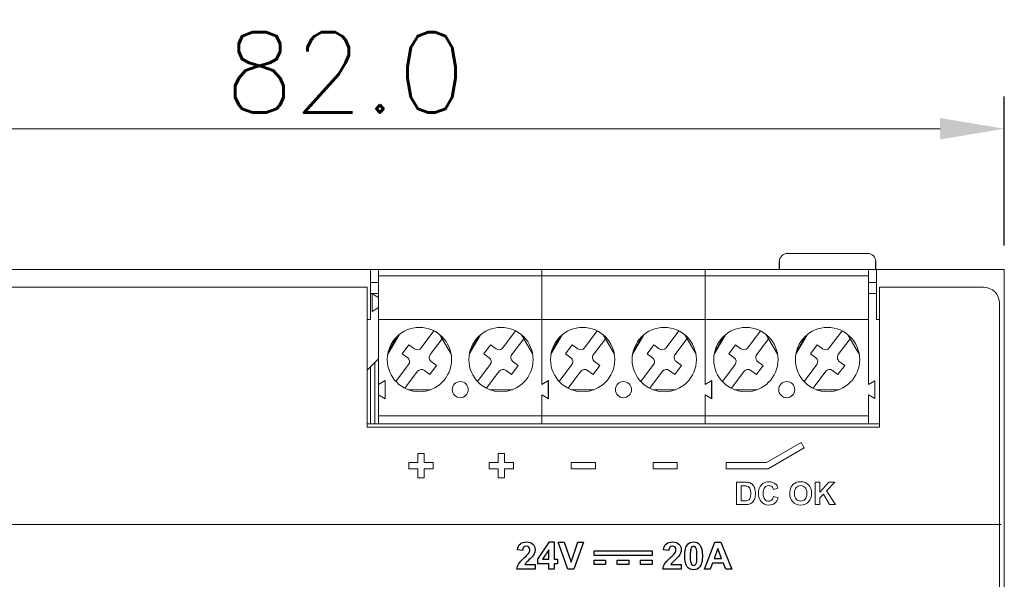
# Model space of a CAD drawing. Header units: millimetres. Extents: x 39 to 399, y 18 to 448.
# Tile 7 of 26: x 337 to 399, y 128 to 163. Entities that reach past the tile are written whole.
import ezdxf

# ---------------------------------------------------------------- set-up
doc = ezdxf.new("R2010")
doc.units = ezdxf.units.MM
doc.header["$LTSCALE"] = 2
doc.layers.get('0').update_dxf_attribs({"lineweight": 9})
doc.layers.get('Defpoints').update_dxf_attribs({"lineweight": 9})
doc.layers.add('02___PRT_ALL_AXES', color=7, linetype='Continuous')
doc.layers.add('Layer 1', color=7, linetype='Continuous')
doc.layers.add('Dimension', color=2, linetype='Continuous', lineweight=5)
doc.layers.add('Pantone Cool gray 10c', color=8, linetype='Continuous', lineweight=5)
doc.styles.add('ROMANS', font='romans')
doc.dimstyles.new('1', dxfattribs={"dimtxt": 3, "dimasz": 3, "dimexe": 2, "dimexo": 1.5, "dimgap": 1, "dimtad": 1, "dimdec": 1, "dimzin": 1, "dimdsep": 46, "dimtxsty": 'ROMANS', "dimcen": -0.8, "dimclrd": 2, "dimclre": 2, "dimclrt": 2, "dimadec": 0, "dimazin": 0, "dimtm": 1e-09, "dimtfac": 0.5, "dimtdec": 1, "dimtmove": 0, "dimatfit": 3, "dimfxl": 1, "dimlwd": -1, "dimarcsym": 0})

# ---------------------------------------------------------------- blocks, each defined once
blk = doc.blocks.new('*D666')
at = {"layer": 'Defpoints', "color": 0}
for p in [(316.55, 155.91), (316.55, 147.148), (398.55, 147.148)]:
    blk.add_point(p, dxfattribs=at)
at = {"layer": 'Dimension', "color": 2, "lineweight": -2}
for p, q in [((316.55, 148.648), (316.55, 157.91)), ((398.55, 148.648), (398.55, 157.91))]:
    blk.add_line(p, q, dxfattribs=at)
at = {"layer": 'Dimension', "color": 2}
blk.add_line((394.55, 155.91), (320.55, 155.91), dxfattribs=at)
for points in [[(320.55, 156.577), (320.55, 155.243), (316.55, 155.91)], [(394.55, 155.243), (394.55, 156.577), (398.55, 155.91)]]:
    blk.add_solid(points, dxfattribs=at)
at = {"layer": 'Dimension', "color": 2, "ltscale": 2, "insert": (357.55, 159.41), "char_height": 5, "attachment_point": 5, "style": 'ROMANS'}
blk.add_mtext('82.0', dxfattribs=at)

msp = doc.modelspace()

# ---------------------------------------------------------------- linework, layer by layer
at = {"color": 7, "linetype": 'Continuous'}
for p, q in [((385.05, 148.148), (390.05, 148.148)), ((359.61, 137.547), (359.61, 147.147)), ((390.09, 147.147), (359.61, 147.147)), ((369.77, 147.147), (369.77, 139.996)), ((379.93, 147.147), (379.93, 139.996)), ((390.09, 139.996), (390.09, 147.147)), ((390.09, 146.747), (359.61, 146.747)), ((358.91, 146.048), (317.85, 146.048)), ((358.91, 137.347), (358.91, 146.048)), ((359.61, 146.348), (359.11, 146.348)), ((390.59, 146.348), (390.09, 146.348)), ((390.79, 146.048), (390.79, 137.347)), ((397.25, 146.048), (390.79, 146.048)), ((359.61, 145.648), (359.11, 145.648)), ((359.21, 145.647), (359.21, 144.547)), ((359.61, 145.416), (359.21, 145.647)), ((390.59, 145.648), (390.09, 145.648)), ((359.21, 144.547), (359.61, 144.778)), ((398.25, 47.848), (398.25, 145.048)), ((359.61, 144.047), (390.09, 144.047)), ((360.177, 141.874), (360.881, 143.092)), ((360.21, 142.029), (360.757, 142.978)), ((362.261, 142.277), (363.054, 143.331)), ((363.563, 142.844), (362.821, 141.856)), ((363.42, 143.092), (364.124, 141.874)), ((365.257, 141.874), (365.961, 143.092)), ((365.29, 142.029), (365.837, 142.978)), ((367.341, 142.277), (368.134, 143.331)), ((368.643, 142.844), (367.901, 141.856)), ((368.5, 143.092), (369.204, 141.874)), ((370.337, 141.874), (371.041, 143.092)), ((370.37, 142.029), (370.917, 142.978)), ((372.421, 142.277), (373.214, 143.331)), ((373.723, 142.844), (372.981, 141.856)), ((373.58, 143.092), (374.284, 141.874)), ((375.417, 141.874), (376.121, 143.092)), ((375.45, 142.029), (375.997, 142.978)), ((377.501, 142.277), (378.294, 143.331)), ((378.803, 142.844), (378.061, 141.856)), ((378.66, 143.092), (379.364, 141.874)), ((380.497, 141.874), (381.201, 143.092)), ((380.53, 142.029), (381.077, 142.978)), ((382.581, 142.277), (383.374, 143.331)), ((383.883, 142.844), (383.141, 141.856)), ((383.74, 143.092), (384.444, 141.874)), ((385.577, 141.874), (386.281, 143.092)), ((385.61, 142.029), (386.157, 142.978)), ((387.661, 142.277), (388.454, 143.331)), ((388.963, 142.844), (388.221, 141.856)), ((388.82, 143.092), (389.524, 141.874)), ((361.081, 141.913), (361.501, 142.472)), ((361.501, 142.472), (361.841, 142.217)), ((366.161, 141.913), (366.581, 142.472)), ((366.581, 142.472), (366.921, 142.217)), ((371.241, 141.913), (371.661, 142.472)), ((371.661, 142.472), (372.001, 142.217)), ((376.321, 141.913), (376.741, 142.472)), ((376.741, 142.472), (377.081, 142.217)), ((381.401, 141.913), (381.821, 142.472)), ((381.821, 142.472), (382.161, 142.217)), ((386.481, 141.913), (386.901, 142.472)), ((386.901, 142.472), (387.241, 142.217)), ((359.61, 141.593), (358.91, 140.893)), ((361.421, 141.658), (361.081, 141.913)), ((366.501, 141.658), (366.161, 141.913)), ((371.581, 141.658), (371.241, 141.913)), ((376.661, 141.658), (376.321, 141.913)), ((381.741, 141.658), (381.401, 141.913)), ((386.821, 141.658), (386.481, 141.913)), ((359.1, 137.547), (359.1, 141.082)), ((359.374, 137.547), (359.374, 141.357)), ((360.691, 140.188), (361.48, 141.238)), ((363.22, 141.181), (362.8, 140.621)), ((362.88, 141.436), (363.22, 141.181)), ((365.771, 140.188), (366.56, 141.238)), ((368.3, 141.181), (367.88, 140.621)), ((367.96, 141.436), (368.3, 141.181)), ((370.851, 140.188), (371.64, 141.238)), ((373.38, 141.181), (372.96, 140.621)), ((373.04, 141.436), (373.38, 141.181)), ((375.931, 140.188), (376.72, 141.238)), ((378.46, 141.181), (378.04, 140.621)), ((378.12, 141.436), (378.46, 141.181)), ((381.011, 140.188), (381.8, 141.238)), ((383.54, 141.181), (383.12, 140.621)), ((383.2, 141.436), (383.54, 141.181)), ((386.091, 140.188), (386.88, 141.238)), ((388.62, 141.181), (388.2, 140.621)), ((388.28, 141.436), (388.62, 141.181)), ((362.04, 140.817), (361.247, 139.762)), ((362.8, 140.621), (362.46, 140.877)), ((367.12, 140.817), (366.327, 139.762)), ((367.88, 140.621), (367.54, 140.877)), ((372.2, 140.817), (371.407, 139.762)), ((372.96, 140.621), (372.62, 140.877)), ((377.28, 140.817), (376.487, 139.762)), ((378.04, 140.621), (377.7, 140.877)), ((382.36, 140.817), (381.567, 139.762)), ((383.12, 140.621), (382.78, 140.877)), ((387.44, 140.817), (386.647, 139.762)), ((388.2, 140.621), (387.86, 140.877)), ((359.61, 139.996), (360.03, 140.239)), ((360.03, 139.115), (360.03, 140.239)), ((369.77, 139.996), (370.19, 140.239)), ((370.17, 139.127), (370.17, 140.227)), ((370.19, 139.115), (370.19, 140.239)), ((379.93, 139.996), (380.35, 140.239)), ((380.33, 139.127), (380.33, 140.227)), ((380.35, 139.115), (380.35, 140.239)), ((390.49, 140.227), (390.09, 139.996)), ((390.49, 139.127), (390.49, 140.227)), ((360.03, 139.115), (359.61, 139.358)), ((361.447, 139.675), (362.854, 139.675)), ((366.527, 139.675), (367.934, 139.675)), ((369.77, 139.358), (369.77, 137.547)), ((370.19, 139.115), (369.77, 139.358)), ((371.607, 139.675), (373.014, 139.675)), ((376.687, 139.675), (378.094, 139.675)), ((379.93, 139.358), (379.93, 137.547)), ((380.35, 139.115), (379.93, 139.358)), ((381.767, 139.675), (383.174, 139.675)), ((386.847, 139.675), (388.254, 139.675)), ((390.09, 137.547), (390.09, 139.358)), ((390.09, 139.358), (390.49, 139.127)), ((390.09, 138.047), (359.61, 138.047)), ((390.79, 137.347), (358.91, 137.347))]:
    msp.add_line(p, q, dxfattribs=at)
at = {"color": 3, "linetype": 'Continuous'}
for p, q in [((316.55, 147.148), (359.61, 147.148)), ((359.11, 147.148), (359.11, 144.047)), ((390.09, 147.148), (398.55, 147.148)), ((390.59, 147.148), (390.59, 144.047)), ((398.55, 45.748), (398.55, 147.148)), ((359.11, 144.047), (358.91, 144.047)), ((390.79, 144.047), (390.59, 144.047)), ((390.79, 137.547), (358.91, 137.547))]:
    msp.add_line(p, q, dxfattribs=at)
at = {"color": 7, "linetype": 'Continuous'}
for centre, radius in [((362.15, 141.547), 2), ((367.23, 141.547), 2), ((372.31, 141.547), 2), ((377.39, 141.547), 2), ((382.47, 141.547), 2), ((387.55, 141.547), 2), ((364.69, 139.677), 0.5), ((374.85, 139.677), 0.5), ((385.01, 139.677), 0.5)]:
    msp.add_circle(centre, radius, dxfattribs=at)
for centre, radius, start, end in [((385.05, 147.648), 0.5, 90, 180), ((390.05, 147.648), 0.5, 0, 90), ((397.25, 145.048), 1, 0, 90), ((362.021, 142.457), 0.3, 233.07433, 323.07433), ((367.101, 142.457), 0.3, 233.07433, 323.07433), ((372.181, 142.457), 0.3, 233.07433, 323.07433), ((377.261, 142.457), 0.3, 233.07433, 323.07433), ((382.341, 142.457), 0.3, 233.07433, 323.07433), ((387.421, 142.457), 0.3, 233.07433, 323.07433), ((361.24, 141.418), 0.3, 323.07433, 53.07433), ((363.061, 141.676), 0.3, 143.07433, 233.07433), ((366.32, 141.418), 0.3, 323.07433, 53.07433), ((368.141, 141.676), 0.3, 143.07433, 233.07433), ((371.4, 141.418), 0.3, 323.07433, 53.07433), ((373.221, 141.676), 0.3, 143.07433, 233.07433), ((376.48, 141.418), 0.3, 323.07433, 53.07433), ((378.301, 141.676), 0.3, 143.07433, 233.07433), ((381.56, 141.418), 0.3, 323.07433, 53.07433), ((383.381, 141.676), 0.3, 143.07433, 233.07433), ((386.64, 141.418), 0.3, 323.07433, 53.07433), ((388.461, 141.676), 0.3, 143.07433, 233.07433), ((362.28, 140.637), 0.3, 53.07433, 143.07433), ((367.36, 140.637), 0.3, 53.07433, 143.07433), ((372.44, 140.637), 0.3, 53.07433, 143.07433), ((377.52, 140.637), 0.3, 53.07433, 143.07433), ((382.6, 140.637), 0.3, 53.07433, 143.07433), ((387.68, 140.637), 0.3, 53.07433, 143.07433)]:
    msp.add_arc(centre, radius, start, end, dxfattribs=at)
at = {"layer": '02___PRT_ALL_AXES', "color": 7, "linetype": 'Continuous'}
for p, q in [((384.55, 147.148), (384.55, 147.648)), ((390.55, 147.148), (390.55, 147.648))]:
    msp.add_line(p, q, dxfattribs=at)
at = {"layer": 'Layer 1', "color": 2, "lineweight": 0}
for p, q in [((362.062, 135.701), (362.437, 135.701)), ((362.062, 135.144), (362.062, 135.701)), ((362.437, 135.701), (362.437, 135.144)), ((367.061, 135.701), (367.436, 135.701)), ((367.061, 135.144), (367.061, 135.701)), ((367.436, 135.701), (367.436, 135.144)), ((361.5, 135.144), (362.062, 135.144)), ((361.5, 134.759), (361.5, 135.144)), ((362.437, 135.144), (363, 135.144)), ((363, 135.144), (363, 134.759)), ((366.5, 135.144), (367.061, 135.144)), ((366.5, 134.759), (366.5, 135.144)), ((367.436, 135.144), (368, 135.144)), ((368, 135.144), (368, 134.759)), ((371.6, 135.144), (373.1, 135.144)), ((371.6, 134.758), (371.6, 135.144)), ((373.1, 135.144), (373.1, 134.758)), ((376.7, 135.144), (378.2, 135.144)), ((376.7, 134.758), (376.7, 135.144)), ((378.2, 135.144), (378.2, 134.758)), ((362.062, 134.759), (361.5, 134.759)), ((362.062, 134.201), (362.062, 134.759)), ((362.437, 134.201), (362.062, 134.201)), ((362.437, 134.759), (362.437, 134.201)), ((363, 134.759), (362.437, 134.759)), ((367.061, 134.759), (366.5, 134.759)), ((367.061, 134.201), (367.061, 134.759)), ((367.436, 134.201), (367.061, 134.201)), ((367.436, 134.759), (367.436, 134.201)), ((368, 134.759), (367.436, 134.759)), ((373.1, 134.758), (371.6, 134.758)), ((378.2, 134.758), (376.7, 134.758)), ((381.25, 134.755), (383.849, 134.755)), ((386.78, 133.923), (387.064, 133.923)), ((386.78, 132.524), (386.78, 133.923)), ((387.064, 133.302), (387.634, 133.923)), ((387.064, 133.923), (387.064, 133.302)), ((388.014, 133.923), (387.487, 133.378)), ((387.634, 133.923), (388.014, 133.923)), ((387.292, 133.181), (387.064, 132.947)), ((387.677, 132.524), (387.292, 133.181)), ((387.487, 133.378), (388.043, 132.524)), ((387.064, 132.524), (386.78, 132.524)), ((387.064, 132.947), (387.064, 132.524)), ((388.043, 132.524), (387.677, 132.524))]:
    msp.add_line(p, q, dxfattribs=at)
at = {"layer": 'Layer 1', "color": 2}
for p, q in [((369.516, 129.127), (370.253, 130.205)), ((370.253, 130.205), (370.527, 130.205)), ((370.527, 130.205), (370.527, 129.128)), ((371.397, 128.5), (370.79, 130.198)), ((370.79, 130.198), (371.162, 130.198)), ((371.162, 130.198), (371.592, 128.941)), ((371.592, 128.941), (372.008, 130.198)), ((372.371, 130.198), (371.763, 128.5)), ((372.008, 130.198), (372.371, 130.198)), ((379.883, 128.499), (380.545, 130.198)), ((380.545, 130.198), (380.907, 130.198)), ((380.907, 130.198), (381.588, 128.499)), ((370.211, 129.708), (369.82, 129.128)), ((370.211, 129.128), (370.211, 129.708)), ((373.018, 129.657), (376.631, 129.657)), ((373.018, 129.368), (373.018, 129.657)), ((376.631, 129.368), (373.018, 129.368)), ((376.631, 129.657), (376.631, 129.368)), ((380.723, 129.802), (380.493, 129.171)), ((380.956, 129.171), (380.723, 129.802)), ((369.516, 128.841), (369.516, 129.127)), ((370.211, 128.841), (369.516, 128.841)), ((369.82, 129.128), (370.211, 129.128)), ((370.211, 128.5), (370.211, 128.841)), ((370.527, 129.128), (370.737, 129.128)), ((370.737, 128.841), (370.527, 128.841)), ((370.527, 128.841), (370.527, 128.5)), ((370.737, 129.128), (370.737, 128.841)), ((373.018, 129.079), (373.741, 129.079)), ((373.018, 128.789), (373.018, 129.079)), ((373.741, 128.789), (373.018, 128.789)), ((373.741, 129.079), (373.741, 128.789)), ((374.464, 129.079), (375.186, 129.079)), ((374.464, 128.789), (374.464, 129.079)), ((375.186, 128.789), (374.464, 128.789)), ((375.186, 129.079), (375.186, 128.789)), ((375.908, 129.079), (376.631, 129.079)), ((375.908, 128.789), (375.908, 129.079)), ((376.631, 128.789), (375.908, 128.789)), ((376.631, 129.079), (376.631, 128.789)), ((380.387, 128.885), (380.247, 128.499)), ((381.067, 128.885), (380.387, 128.885)), ((380.493, 129.171), (380.956, 129.171)), ((381.215, 128.499), (381.067, 128.885)), ((370.527, 128.5), (370.211, 128.5)), ((371.763, 128.5), (371.397, 128.5)), ((380.247, 128.499), (379.883, 128.499)), ((381.588, 128.499), (381.215, 128.499))]:
    msp.add_line(p, q, dxfattribs=at)
at = {"layer": 'Layer 1', "color": 2, "lineweight": 0}
for points in [[(383.745, 135.14), (385.908, 136.388), (386.1, 136.055), (383.849, 134.755)], [(381.25, 134.755), (381.25, 135.14), (383.745, 135.14)]]:
    msp.add_lwpolyline(points, dxfattribs=at)
for points in [[(381.888, 132.524), (381.888, 132.524), (381.888, 133.923), (381.888, 133.923)], [(381.888, 133.923), (381.888, 133.923), (382.404, 133.923), (382.404, 133.923)], [(382.297, 133.687), (382.297, 133.687), (382.17, 133.687), (382.17, 133.687)], [(382.17, 133.687), (382.17, 133.687), (382.17, 132.76), (382.17, 132.76)], [(382.529, 133.674), (382.49, 133.682), (382.413, 133.687), (382.297, 133.687)], [(382.404, 133.923), (382.521, 133.923), (382.61, 133.915), (382.67, 133.897)], [(382.659, 133.607), (382.626, 133.64), (382.582, 133.662), (382.529, 133.674)], [(382.74, 133.472), (382.721, 133.53), (382.695, 133.575), (382.659, 133.607)], [(382.67, 133.897), (382.753, 133.873), (382.823, 133.829), (382.881, 133.768)], [(382.881, 133.768), (382.941, 133.706), (382.985, 133.63), (383.015, 133.541)], [(383.252, 133.212), (383.252, 133.444), (383.311, 133.625), (383.431, 133.754)], [(383.431, 133.754), (383.552, 133.883), (383.711, 133.947), (383.907, 133.947)], [(383.639, 133.594), (383.574, 133.52), (383.543, 133.399), (383.543, 133.232)], [(383.892, 133.706), (383.789, 133.706), (383.704, 133.669), (383.639, 133.594)], [(384.082, 133.643), (384.031, 133.685), (383.967, 133.706), (383.892, 133.706)], [(383.907, 133.947), (384.077, 133.947), (384.217, 133.897), (384.323, 133.795)], [(384.186, 133.471), (384.17, 133.543), (384.135, 133.601), (384.082, 133.643)], [(384.323, 133.795), (384.386, 133.736), (384.434, 133.65), (384.466, 133.538)], [(385.263, 133.574), (385.296, 133.645), (385.338, 133.709), (385.393, 133.766)], [(385.393, 133.766), (385.449, 133.823), (385.509, 133.865), (385.574, 133.892)], [(385.597, 133.586), (385.525, 133.506), (385.489, 133.386), (385.489, 133.225)], [(385.574, 133.892), (385.661, 133.929), (385.762, 133.947), (385.876, 133.947)], [(385.878, 133.706), (385.762, 133.706), (385.668, 133.666), (385.597, 133.586)], [(385.876, 133.947), (386.082, 133.947), (386.247, 133.883), (386.372, 133.755)], [(386.159, 133.587), (386.088, 133.667), (385.996, 133.706), (385.878, 133.706)], [(386.264, 133.228), (386.264, 133.389), (386.229, 133.508), (386.159, 133.587)], [(386.372, 133.755), (386.495, 133.627), (386.557, 133.45), (386.557, 133.222)], [(382.768, 133.223), (382.768, 133.331), (382.759, 133.414), (382.74, 133.472)], [(382.74, 132.967), (382.759, 133.029), (382.768, 133.115), (382.768, 133.223)], [(383.015, 133.541), (383.045, 133.452), (383.06, 133.342), (383.06, 133.211)], [(383.06, 133.211), (383.06, 133.095), (383.047, 132.996), (383.018, 132.913)], [(383.43, 132.691), (383.311, 132.818), (383.252, 132.991), (383.252, 133.212)], [(383.543, 133.232), (383.543, 133.056), (383.573, 132.929), (383.638, 132.854)], [(384.08, 132.813), (384.133, 132.861), (384.173, 132.936), (384.197, 133.039)], [(384.466, 133.538), (384.466, 133.538), (384.186, 133.471), (384.186, 133.471)], [(384.197, 133.039), (384.197, 133.039), (384.47, 132.951), (384.47, 132.951)], [(385.2, 133.215), (385.2, 133.358), (385.22, 133.477), (385.263, 133.574)], [(385.383, 132.691), (385.261, 132.818), (385.2, 132.992), (385.2, 133.215)], [(385.489, 133.225), (385.489, 133.067), (385.526, 132.946), (385.6, 132.864)], [(386.157, 132.863), (386.228, 132.945), (386.264, 133.067), (386.264, 133.228)], [(386.557, 133.222), (386.557, 132.996), (386.495, 132.819), (386.373, 132.691)], [(382.42, 132.524), (382.42, 132.524), (381.888, 132.524), (381.888, 132.524)], [(382.17, 132.76), (382.17, 132.76), (382.381, 132.76), (382.381, 132.76)], [(382.381, 132.76), (382.46, 132.76), (382.517, 132.764), (382.553, 132.773)], [(382.669, 132.553), (382.608, 132.534), (382.524, 132.524), (382.42, 132.524)], [(382.553, 132.773), (382.598, 132.785), (382.637, 132.804), (382.666, 132.831)], [(382.666, 132.831), (382.696, 132.859), (382.721, 132.904), (382.74, 132.967)], [(382.868, 132.665), (382.819, 132.617), (382.753, 132.58), (382.669, 132.553)], [(383.018, 132.913), (382.983, 132.811), (382.934, 132.728), (382.868, 132.665)], [(383.889, 132.499), (383.704, 132.499), (383.55, 132.564), (383.43, 132.691)], [(383.638, 132.854), (383.702, 132.779), (383.784, 132.742), (383.886, 132.742)], [(383.886, 132.742), (383.961, 132.742), (384.026, 132.765), (384.08, 132.813)], [(384.261, 132.611), (384.162, 132.537), (384.039, 132.499), (383.889, 132.499)], [(384.47, 132.951), (384.428, 132.799), (384.359, 132.686), (384.261, 132.611)], [(385.879, 132.499), (385.671, 132.499), (385.506, 132.564), (385.383, 132.691)], [(385.6, 132.864), (385.673, 132.783), (385.766, 132.742), (385.878, 132.742)], [(385.878, 132.742), (385.99, 132.742), (386.083, 132.783), (386.157, 132.863)], [(386.373, 132.691), (386.249, 132.564), (386.084, 132.499), (385.879, 132.499)]]:
    msp.add_open_spline(points, degree=3, dxfattribs=at)
at = {"layer": 'Layer 1', "color": 2}
for points in [[(368.251, 129.702), (368.27, 129.881), (368.331, 130.01), (368.433, 130.088)], [(368.433, 130.088), (368.535, 130.166), (368.662, 130.205), (368.814, 130.205)], [(368.806, 129.935), (368.739, 129.935), (368.684, 129.914), (368.644, 129.874)], [(368.968, 129.876), (368.929, 129.916), (368.875, 129.935), (368.806, 129.935)], [(368.814, 130.205), (368.982, 130.205), (369.113, 130.16), (369.21, 130.069)], [(369.21, 130.069), (369.305, 129.979), (369.353, 129.866), (369.353, 129.732)], [(377.34, 129.702), (377.359, 129.881), (377.42, 130.01), (377.523, 130.088)], [(377.523, 130.088), (377.624, 130.166), (377.752, 130.205), (377.905, 130.205)], [(377.896, 129.935), (377.829, 129.935), (377.774, 129.914), (377.734, 129.873)], [(378.058, 129.876), (378.02, 129.916), (377.966, 129.935), (377.896, 129.935)], [(377.905, 130.205), (378.073, 130.205), (378.204, 130.16), (378.299, 130.069)], [(378.299, 130.069), (378.396, 129.979), (378.444, 129.866), (378.444, 129.732)], [(378.663, 129.34), (378.663, 129.66), (378.718, 129.891), (378.83, 130.031)], [(378.83, 130.031), (378.921, 130.147), (379.05, 130.205), (379.214, 130.205)], [(379.214, 129.935), (379.175, 129.935), (379.139, 129.923), (379.108, 129.897)], [(379.214, 130.205), (379.379, 130.205), (379.508, 130.146), (379.6, 130.029)], [(379.319, 129.897), (379.289, 129.923), (379.254, 129.935), (379.214, 129.935)], [(379.6, 130.029), (379.711, 129.889), (379.766, 129.659), (379.766, 129.337)], [(368.575, 129.67), (368.575, 129.67), (368.251, 129.702), (368.251, 129.702)], [(368.644, 129.874), (368.604, 129.833), (368.581, 129.764), (368.575, 129.67)], [(368.689, 129.231), (368.836, 129.368), (368.926, 129.461), (368.959, 129.51)], [(368.959, 129.51), (369.004, 129.577), (369.027, 129.643), (369.027, 129.709)], [(369.027, 129.709), (369.027, 129.782), (369.007, 129.837), (368.968, 129.876)], [(369.182, 129.297), (369.142, 129.247), (369.071, 129.174), (368.969, 129.08)], [(369.312, 129.514), (369.284, 129.445), (369.242, 129.372), (369.182, 129.297)], [(369.353, 129.732), (369.353, 129.656), (369.339, 129.583), (369.312, 129.514)], [(377.664, 129.67), (377.664, 129.67), (377.34, 129.702), (377.34, 129.702)], [(377.734, 129.873), (377.694, 129.833), (377.671, 129.764), (377.664, 129.67)], [(377.779, 129.231), (377.927, 129.368), (378.017, 129.461), (378.049, 129.509)], [(378.049, 129.509), (378.094, 129.577), (378.117, 129.643), (378.117, 129.709)], [(378.117, 129.709), (378.117, 129.782), (378.097, 129.837), (378.058, 129.876)], [(378.272, 129.296), (378.233, 129.246), (378.162, 129.174), (378.059, 129.08)], [(378.402, 129.513), (378.375, 129.444), (378.331, 129.372), (378.272, 129.296)], [(378.444, 129.732), (378.444, 129.656), (378.43, 129.583), (378.402, 129.513)], [(378.815, 128.661), (378.713, 128.788), (378.663, 129.014), (378.663, 129.34)], [(379.037, 129.762), (379.015, 129.678), (379.003, 129.536), (379.003, 129.337)], [(379.003, 129.337), (379.003, 129.138), (379.014, 129.001), (379.034, 128.926)], [(379.108, 129.897), (379.078, 129.872), (379.055, 129.827), (379.037, 129.762)], [(379.396, 129.748), (379.375, 129.822), (379.35, 129.872), (379.319, 129.897)], [(379.391, 128.912), (379.413, 128.996), (379.425, 129.138), (379.425, 129.337)], [(379.425, 129.337), (379.425, 129.536), (379.416, 129.673), (379.396, 129.748)], [(379.766, 129.337), (379.766, 129.015), (379.71, 128.784), (379.6, 128.644)], [(368.213, 128.5), (368.225, 128.614), (368.262, 128.723), (368.323, 128.825)], [(368.323, 128.825), (368.386, 128.927), (368.507, 129.063), (368.689, 129.231)], [(368.774, 128.892), (368.745, 128.861), (368.723, 128.831), (368.706, 128.802)], [(368.706, 128.802), (368.706, 128.802), (369.353, 128.802), (369.353, 128.802)], [(368.969, 129.08), (368.866, 128.986), (368.801, 128.923), (368.774, 128.892)], [(369.353, 128.802), (369.353, 128.802), (369.353, 128.5), (369.353, 128.5)], [(377.302, 128.499), (377.314, 128.613), (377.351, 128.722), (377.413, 128.824)], [(377.413, 128.824), (377.475, 128.927), (377.597, 129.062), (377.779, 129.231)], [(377.864, 128.892), (377.836, 128.861), (377.814, 128.831), (377.796, 128.801)], [(377.796, 128.801), (377.796, 128.801), (378.444, 128.801), (378.444, 128.801)], [(378.059, 129.08), (377.956, 128.985), (377.891, 128.922), (377.864, 128.892)], [(378.444, 128.801), (378.444, 128.801), (378.444, 128.499), (378.444, 128.499)], [(379.034, 128.926), (379.054, 128.851), (379.079, 128.802), (379.109, 128.777)], [(379.109, 128.777), (379.139, 128.752), (379.175, 128.74), (379.214, 128.74)], [(379.214, 128.74), (379.254, 128.74), (379.289, 128.752), (379.32, 128.777)], [(379.32, 128.777), (379.351, 128.803), (379.375, 128.848), (379.391, 128.912)], [(369.353, 128.5), (369.353, 128.5), (368.213, 128.5), (368.213, 128.5)], [(378.444, 128.499), (378.444, 128.499), (377.302, 128.499), (377.302, 128.499)], [(379.214, 128.47), (379.049, 128.47), (378.916, 128.533), (378.815, 128.661)], [(379.6, 128.644), (379.507, 128.528), (379.379, 128.47), (379.214, 128.47)]]:
    msp.add_open_spline(points, degree=3, dxfattribs=at)
at = {"layer": 'Pantone Cool gray 10c', "color": 2, "lineweight": 0}
msp.add_line((398.351, 131.287), (316.951, 131.287), dxfattribs=at)
msp.add_line((398.351, 131.287), (316.951, 131.287), dxfattribs=at)

# ---------------------------------------------------------------- dimensions: what is measured, and where the dimension line sits
at = {"layer": 'Dimension', "color": 2}
dim = msp.add_linear_dim(base=(316.55, 155.91), p1=(398.55, 147.148), p2=(316.55, 147.148), dimstyle='1', override={"dimtxt": 5, "dimasz": 4, "dimpost": '\\X', "dimtxsty": 'ROMANS'}, dxfattribs=at)
dim.commit()
dim.dimension.update_dxf_attribs({"geometry": '*D666', "text_midpoint": (357.55, 159.41)})

doc.saveas('drawing.dxf')
